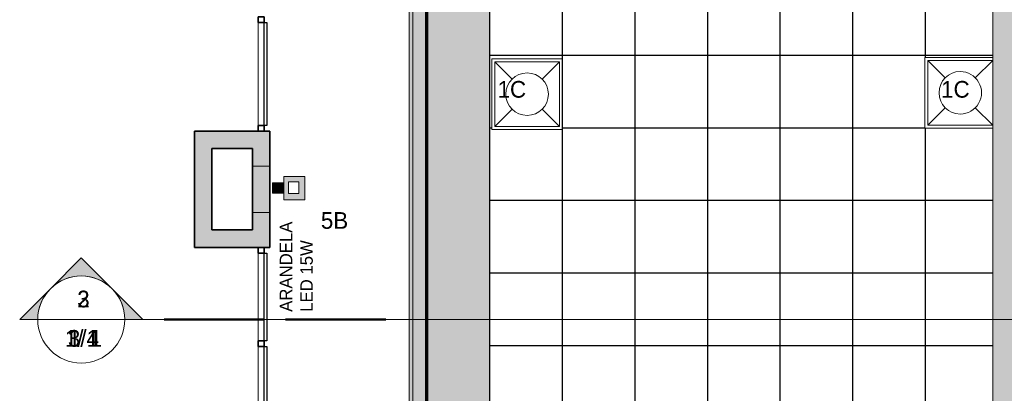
# Model space of a CAD drawing. Header units: metres. Extents: x -31 to 96, y -24 to 31.
# Tile 114 of 155: x -30.53 to -22.05, y 21.58 to 24.8. Entities that reach past the tile are written whole.
import ezdxf

# ---------------------------------------------------------------- set-up
doc = ezdxf.new("R2010")
doc.units = ezdxf.units.M
for name, color, linetype, lineweight in [('A-CLNG', 13, 'Continuous', 18), ('A-CLNG-PATT', 13, 'Continuous', 18), ('A-DETL', 90, 'Continuous', 18), ('A-DETL-GENF', 92, 'Continuous', 18), ('A-DETL-WIDE', 214, 'Continuous', 70), ('A-GLAZ-CURT', 52, 'Continuous', 18), ('A-GLAZ-CWMG', 51, 'Continuous', 18), ('A-WALL', 113, 'Continuous', 18), ('A-WALL-PATT', 111, 'Continuous', 35), ('E-LITE-EQPM', 33, 'Continuous', 18), ('G-ANNO-SYMB', 111, 'Continuous', 9), ('G-ANNO-TEXT', 231, 'Continuous', 9)]:
    doc.layers.add(name, color=color, linetype=linetype, lineweight=lineweight)
doc.styles.add('Century Gothic', font='GOTHIC.TTF', dxfattribs={"height": 0.143711})
doc.styles.add('Century Gothic_3', font='GOTHIC.TTF', dxfattribs={"height": 0.107783})

# ---------------------------------------------------------------- blocks, each defined once
blk = doc.blocks.new('Montante retangular - 50 x 150 mm-2527812-PLANTA DE TETO - LUMINOTÉCNICO')
at = {"layer": 'A-GLAZ-CWMG'}
blk.add_line((-28.4773, 24.7704), (-28.4773, 23.8854), dxfattribs=at)
blk = doc.blocks.new('Painel do sistema - Envidraçado-2527815-PLANTA DE TETO - LUMINOTÉCNICO')
at = {"layer": 'A-GLAZ-CURT', "lineweight": 25}
for p, q in [((-0.4425, 0.0245), (-0.4425, 0.0495)), ((-0.4425, 0.0495), (0.4425, 0.0495)), ((0.4425, 0.0245), (-0.4425, 0.0245)), ((0.4425, 0.0495), (0.4425, 0.0245))]:
    blk.add_line(p, q, dxfattribs=at)
blk = doc.blocks.new('Montante retangular - 50 x 150 mm-955361-PLANTA DE TETO - LUMINOTÉCNICO')
at = {"layer": 'A-GLAZ-CWMG', "lineweight": 35}
for p, q in [((0, 0.025), (-0.05, 0.025)), ((-0.05, 0.025), (-0.05, -0.025)), ((0, -0.025), (0, 0.025)), ((-0.05, -0.025), (0, -0.025))]:
    blk.add_line(p, q, dxfattribs=at)
blk = doc.blocks.new('Montante retangular - 50 x 150 mm-955352-PLANTA DE TETO - LUMINOTÉCNICO')
at = {"layer": 'A-GLAZ-CWMG', "lineweight": 35}
for p, q in [((0.025, 0.025), (-0.025, 0.025)), ((-0.025, 0.025), (-0.025, -0.025)), ((0.025, -0.025), (0.025, 0.025)), ((-0.025, -0.025), (0.025, -0.025))]:
    blk.add_line(p, q, dxfattribs=at)
blk = doc.blocks.new('Painel do sistema - Envidraçado-955052-PLANTA DE TETO - LUMINOTÉCNICO')
at = {"layer": 'A-GLAZ-CURT', "lineweight": 25}
for p, q in [((-0.3775, 0.0245), (-0.3775, 0.0495)), ((-0.3775, 0.0495), (0.3775, 0.0495)), ((0.3775, 0.0245), (-0.3775, 0.0245)), ((0.3775, 0.0495), (0.3775, 0.0245))]:
    blk.add_line(p, q, dxfattribs=at)
blk = doc.blocks.new('Montante retangular - 50 x 150 mm-955439-PLANTA DE TETO - LUMINOTÉCNICO')
at = {"layer": 'A-GLAZ-CWMG', "lineweight": 35}
for p, q in [((-0.05, 0.025), (0, 0.025)), ((-0.05, -0.025), (-0.05, 0.025)), ((0, 0.025), (0, -0.025)), ((0, -0.025), (-0.05, -0.025))]:
    blk.add_line(p, q, dxfattribs=at)
blk = doc.blocks.new('Montante retangular - 50 x 150 mm-165960-PLANTA DE TETO - LUMINOTÉCNICO')
at = {"layer": 'A-GLAZ-CWMG'}
blk.add_line((-0.5273, -12.6146), (0.2277, -12.6146), dxfattribs=at)
blk = doc.blocks.new('Montante retangular - 50 x 150 mm-958618-PLANTA DE TETO - LUMINOTÉCNICO')
at = {"layer": 'A-GLAZ-CWMG'}
blk.add_line((-28.4773, 21.5854), (-28.4773, 21.2004), dxfattribs=at)
blk = doc.blocks.new('Painel do sistema - Envidraçado-958624-PLANTA DE TETO - LUMINOTÉCNICO')
at = {"layer": 'A-GLAZ-CURT', "lineweight": 25}
for p, q in [((-0.39, 0.0245), (-0.39, 0.0495)), ((-0.39, 0.0495), (0.39, 0.0495)), ((0.39, 0.0245), (-0.39, 0.0245)), ((0.39, 0.0495), (0.39, 0.0245))]:
    blk.add_line(p, q, dxfattribs=at)
blk = doc.blocks.new('Montante retangular - 50 x 150 mm-957564-PLANTA DE TETO - LUMINOTÉCNICO')
at = {"layer": 'A-GLAZ-CWMG'}
blk.add_line((-28.4773, 21.9804), (-28.4773, 21.5854), dxfattribs=at)
blk = doc.blocks.new('Luminária comercial - Parabólica quadrada - 0600x0600 mm_2 Lâmpadas_ - 120V-V47-PLANTA DE TETO - LUMINOTÉCNICO')
at = {"layer": 'E-LITE-EQPM', "color": 84}
for p, q in [((-0.2981, -0.3389), (-0.2981, 0.2199)), ((-0.2981, 0.2199), (0.2607, 0.2199)), ((-0.148, 0.0698), (-0.2981, 0.2199)), ((-0.2981, -0.3389), (-0.2981, 0.2199)), ((-0.2981, 0.2199), (0.2607, 0.2199)), ((0.2607, 0.2199), (0.1106, 0.0698)), ((0.2607, 0.2199), (0.2607, -0.3389)), ((0.2607, 0.2199), (0.2607, -0.3389)), ((-0.2981, -0.3389), (-0.148, -0.1888)), ((0.1106, -0.1888), (0.2607, -0.3389)), ((0.2607, -0.3389), (-0.2981, -0.3389)), ((0.2607, -0.3389), (-0.2981, -0.3389))]:
    blk.add_line(p, q, dxfattribs=at)
for start, end in [(360, 180), (180, 360)]:
    blk.add_arc((-0.0187, -0.0595), 0.1829, start, end, dxfattribs=at)
blk = doc.blocks.new('Luminária comercial - Parabólica quadrada - 0600x0600 mm_2 Lâmpadas_ - 120V-V49-PLANTA DE TETO - LUMINOTÉCNICO')
at = {"layer": 'E-LITE-EQPM', "color": 84}
for p, q in [((-0.2981, 0.3389), (-0.2981, -0.2199)), ((0.2607, 0.3389), (-0.2981, 0.3389)), ((-0.2981, 0.3389), (-0.148, 0.1888)), ((0.2607, 0.3389), (-0.2981, 0.3389)), ((-0.2981, 0.3389), (-0.2981, -0.2199)), ((0.1106, 0.1888), (0.2607, 0.3389)), ((0.2607, -0.2199), (0.2607, 0.3389)), ((0.2607, -0.2199), (0.2607, 0.3389)), ((-0.148, -0.0698), (-0.2981, -0.2199)), ((0.2607, -0.2199), (0.1106, -0.0698)), ((-0.2981, -0.2199), (0.2607, -0.2199)), ((-0.2981, -0.2199), (0.2607, -0.2199))]:
    blk.add_line(p, q, dxfattribs=at)
for start, end in [(0, 180), (180, 0)]:
    blk.add_arc((-0.0187, 0.0595), 0.1829, start, end, dxfattribs=at)
blk = doc.blocks.new('Corte - M_Extremidade superior do corte - Preenchido-1049-PLANTA DE TETO - LUMINOTÉCNICO')
at = {"layer": 'G-ANNO-SYMB'}
h = blk.add_hatch(color=256, dxfattribs=at)
edge = h.paths.add_edge_path(flags=0)
edge.add_line((-0.00954, 0.00354), (-0.006, 0.00707))
edge.add_line((-0.006, 0.00707), (-0.00246, 0.00354))
edge.add_arc((-0.006, 0), 0.005, 45, 135)
h = blk.add_hatch(color=256, dxfattribs=at)
edge = h.paths.add_edge_path(flags=0)
edge.add_arc((-0.006, 0), 0.005, 135, 180)
edge.add_line((-0.011, 0), (-0.01307, 0))
edge.add_line((-0.01307, 0), (-0.00954, 0.00354))
h = blk.add_hatch(color=256, dxfattribs=at)
edge = h.paths.add_edge_path(flags=0)
edge.add_line((-0.00246, 0.00354), (0.00107, 0))
edge.add_line((0.00107, 0), (-0.001, 0))
edge.add_arc((-0.006, 0), 0.005, 0, 45)
for p, q in [((-0.006, 0.00707), (-0.00954, 0.00354)), ((-0.00246, 0.00354), (-0.006, 0.00707)), ((-0.00954, 0.00354), (-0.01307, 0)), ((0.00107, 0), (-0.00246, 0.00354)), ((-0.01307, 0), (-0.011, 0)), ((-0.001, 0), (0.00107, 0)), ((-0.011, 0), (-0.01307, 0)), ((-0.001, 0), (0.00107, 0))]:
    blk.add_line(p, q, dxfattribs=at)
at = {"layer": 'G-ANNO-SYMB', "lineweight": 50}
for p, q in [((0.00351, 0), (0.01502, 0)), ((0.01746, 0), (0.02898, 0))]:
    blk.add_line(p, q, dxfattribs=at)
at = {"layer": 'G-ANNO-SYMB'}
for start, end in [(360, 180), (45, 135), (135, 180), (0, 45), (180, 360)]:
    blk.add_arc((-0.006, 0), 0.005, start, end, dxfattribs=at)

msp = doc.modelspace()

# ---------------------------------------------------------------- hatches: boundary and pattern name
at = {"layer": 'A-CLNG-PATT'}
h = msp.add_hatch(color=256, dxfattribs=at)
h.paths.add_polyline_path([(-27.1773, 5.8854), (-27.1473, 5.9061), (-27.1473, 5.8653), (-27.1773, 5.8853)], flags=0)
h.paths.add_polyline_path([(-16.0273, -3.4889), (-12.4212, -3.4889), (-8.9928, 0.2975), (-10.5125, 1.6734), (-9.0935, 3.2405), (-6.4453, 3.2405), (-5.9388, 3.8097), (-6.6773, 4.4669), (-6.6773, 29.0854), (-27.1773, 29.0854), (-27.1773, 5.8854), (-27.9773, 5.8854), (-27.9773, 5.1203), (-20.3273, 5.1203), (-20.3273, 5.8854), (-19.1773, 5.8854), (-19.1773, 3.2253), (-16.0773, 3.2253), (-16.0773, -2.2247), (-16.0273, -2.2247), (-16.0273, -3.4146)], flags=0)
h.paths.add_polyline_path([(-15.146, -3.1216), (-15.1588, -3.1216), (-15.1588, -2.9616), (-14.9988, -2.9616), (-14.9988, -3.1216), (-15.1374, -3.1216)], flags=0)
h.paths.add_polyline_path([(-13.2255, -3.1216), (-13.3555, -3.1216), (-13.3555, -2.9616), (-13.1955, -2.9616), (-13.1955, -3.1216), (-13.2251, -3.1216)], flags=0)
h.paths.add_polyline_path([(-4.7428, -2.8501), (-3.9079, -1.912), (-3.9079, 0.0656), (-4.2279, 0.0656), (-4.2279, 0.1054), (-4.2628, 0.1054), (-4.2628, 0.5054), (-4.2279, 0.5054), (-6.5842, 2.8617), (-7.0229, 2.8617), (-7.0229, 3.0005), (-9.0048, 3.0005), (-9.9993, 1.883), (-4.7618, -2.8329)], flags=0)
h.paths.add_polyline_path([(-12.1797, -2.5419), (-12.3035, -2.4405), (-12.2021, -2.3167), (-12.0783, -2.4181), (-12.1781, -2.5399)], flags=0)
h.paths.add_polyline_path([(-4.8605, -2.4105), (-4.9736, -2.2974), (-4.8605, -2.1843), (-4.7473, -2.2974), (-4.8581, -2.4082)], flags=0)
h.paths.add_polyline_path([(-17.1759, -2.2247), (-16.2273, -2.2247), (-16.2273, 3.0753), (-19.1773, 3.0753), (-19.1773, -2.2247), (-18.9523, -2.2247)], flags=0)
h.paths.add_polyline_path([(-18.9523, -2.0502), (-18.9523, 2.9498), (-16.4523, 2.9498), (-16.4523, -2.0502), (-17.1759, -2.0502)], flags=0)
h.paths.add_polyline_path([(-5.4238, -1.9005), (-5.5369, -1.7873), (-5.4238, -1.6742), (-5.3106, -1.7873), (-5.414, -1.8907)], flags=0)
h.paths.add_polyline_path([(-11.374, -1.6522), (-11.4978, -1.5508), (-11.3964, -1.427), (-11.2727, -1.5284), (-11.3676, -1.6443)], flags=0)
h.paths.add_polyline_path([(-5.9871, -1.3904), (-6.1002, -1.2773), (-5.9871, -1.1641), (-5.8739, -1.2773), (-5.9819, -1.3853)], flags=0)
h.paths.add_polyline_path([(-6.5504, -0.8804), (-6.6635, -0.7672), (-6.5504, -0.6541), (-6.4372, -0.7672), (-6.5433, -0.8733)], flags=0)
h.paths.add_polyline_path([(-15.0589, -0.8716), (-15.1388, -0.8709), (-15.1388, -0.7116), (-14.9788, -0.7116), (-14.9788, -0.8716), (-15.0588, -0.8716)], flags=0)
h.paths.add_polyline_path([(-13.2055, -0.8716), (-13.3355, -0.8716), (-13.3355, -0.7116), (-13.1755, -0.7116), (-13.1759, -0.8716), (-13.2035, -0.8716)], flags=0)
h.paths.add_polyline_path([(-10.5686, -0.7627), (-10.6923, -0.6613), (-10.5909, -0.5376), (-10.4672, -0.6389), (-10.5621, -0.7548)], flags=0)
h.paths.add_polyline_path([(-13.1755, -0.5047), (-15.5046, -0.5047), (-15.5046, 3.8654), (-17.3796, 3.8654), (-17.3796, 28.2404), (-7.3796, 28.2404), (-7.3796, 3.8654), (-11.1296, 3.8654), (-11.1296, -0.5047), (-12.9686, -0.5047)], flags=0)
h.paths.add_polyline_path([(-7.114, -0.3701), (-7.2271, -0.257), (-7.114, -0.1439), (-7.0009, -0.257), (-7.1096, -0.3657)], flags=0)
h.paths.add_polyline_path([(-9.7631, 0.1268), (-9.8868, 0.2281), (-9.7855, 0.3519), (-9.6617, 0.2505), (-9.7566, 0.1346)], flags=0)
h.paths.add_polyline_path([(-7.6774, 0.14), (-7.7905, 0.2531), (-7.6774, 0.3663), (-7.5642, 0.2531), (-7.6703, 0.1471)], flags=0)
h.paths.add_polyline_path([(-8.2408, 0.6501), (-8.3539, 0.7632), (-8.2408, 0.8763), (-8.1276, 0.7632), (-8.2364, 0.6544)], flags=0)
h.paths.add_polyline_path([(-10.6526, 0.9472), (-10.7764, 1.0486), (-10.675, 1.1724), (-10.5512, 1.071), (-10.6461, 0.9551)], flags=0)
h.paths.add_polyline_path([(-8.8042, 1.1602), (-8.9173, 1.2733), (-8.8042, 1.3864), (-8.691, 1.2733), (-8.7998, 1.1645)], flags=0)
h.paths.add_polyline_path([(-9.3676, 1.6702), (-9.4807, 1.7834), (-9.3676, 1.8965), (-9.2544, 1.7834), (-9.3632, 1.6746)], flags=0)
h.paths.add_polyline_path([(-10.5425, 2.0484), (-10.6556, 2.1616), (-10.5425, 2.2747), (-10.4294, 2.1616), (-10.5386, 2.0524)], flags=0)
h.paths.add_polyline_path([(-9.7371, 2.938), (-9.8503, 3.0511), (-9.7371, 3.1643), (-9.624, 3.0511), (-9.7327, 2.9424)], flags=0)
h.paths.add_polyline_path([(-18.5872, 3.7784), (-18.6258, 3.7784), (-18.6258, 3.9384), (-18.4658, 3.9384), (-18.4658, 3.7784), (-18.5729, 3.7784)], flags=0)
h.paths.add_polyline_path([(-18.4758, 5.0284), (-18.6258, 5.0284), (-18.6258, 5.1884), (-18.4658, 5.1884), (-18.4658, 5.0284), (-18.4685, 5.0284)], flags=0)
h.paths.add_polyline_path([(-27.5173, 5.2953), (-27.6773, 5.2953), (-27.6773, 5.4553), (-27.5173, 5.4553), (-27.5173, 5.3053)], flags=0)
h.paths.add_polyline_path([(-26.6873, 5.2953), (-26.8173, 5.2953), (-26.8173, 5.4553), (-26.6573, 5.4553), (-26.6573, 5.2953), (-26.6679, 5.2953)], flags=0)
h.paths.add_polyline_path([(-25.9273, 5.2953), (-25.9573, 5.2953), (-25.9573, 5.4553), (-25.7973, 5.4553), (-25.7973, 5.2953), (-25.8273, 5.2953)], flags=0)
h.paths.add_polyline_path([(-25.0673, 5.2953), (-25.0973, 5.2953), (-25.0965, 5.4553), (-24.9373, 5.4553), (-24.9373, 5.2953), (-24.9673, 5.2953)], flags=0)
h.paths.add_polyline_path([(-24.2073, 5.2953), (-24.2373, 5.2953), (-24.2373, 5.4553), (-24.0773, 5.4553), (-24.0773, 5.2953), (-24.1995, 5.2953)], flags=0)
h.paths.add_polyline_path([(-23.3216, 5.2953), (-23.3773, 5.2953), (-23.3773, 5.4553), (-23.2173, 5.4553), (-23.2173, 5.2953), (-23.2473, 5.2953)], flags=0)
h.paths.add_polyline_path([(-21.5657, 5.2953), (-21.6573, 5.2953), (-21.6573, 5.4553), (-21.4973, 5.4553), (-21.4973, 5.2953), (-21.5273, 5.2953)], flags=0)
h.paths.add_polyline_path([(-22.5073, 5.2953), (-22.5173, 5.2953), (-22.5173, 5.4553), (-22.3573, 5.4553), (-22.3573, 5.2953), (-22.4873, 5.2953)], flags=0)
h.paths.add_polyline_path([(-20.6473, 5.2953), (-20.7973, 5.2953), (-20.7973, 5.4553), (-20.6373, 5.4553), (-20.6373, 5.2953)], flags=0)
h.paths.add_polyline_path([(-26.4821, 6.3654), (-26.4821, 28.2404), (-22.1524, 28.2404), (-22.1524, 6.3654), (-25.8571, 6.3654)], flags=0)
h.paths.add_polyline_path([(-18.4826, 7.7554), (-18.6073, 7.7554), (-18.6073, 7.9154), (-18.4473, 7.9154), (-18.4473, 7.7554), (-18.4773, 7.7554)], flags=0)
h.paths.add_polyline_path([(-19.6973, 7.7554), (-19.8573, 7.7554), (-19.8573, 7.9154), (-19.6973, 7.9154), (-19.6973, 7.7654)], flags=0)
h.paths.add_polyline_path([(-21.1073, 7.7554), (-21.1073, 7.9154), (-20.9473, 7.9154), (-20.9473, 7.7554), (-21.0973, 7.7554)], flags=0)
h.paths.add_polyline_path([(-18.2773, 9.8354), (-21.2773, 9.8354), (-21.2773, 12.8354), (-18.2773, 12.8354), (-18.2773, 10.9645)], flags=0)
h.paths.add_polyline_path([(-19.8213, 14.2554), (-19.8573, 14.2554), (-19.8573, 14.4154), (-19.6973, 14.4154), (-19.6973, 14.2554), (-19.8097, 14.2554)], flags=0)
h.paths.add_polyline_path([(-21.0798, 14.2554), (-21.1073, 14.2554), (-21.1073, 14.4154), (-20.9473, 14.4154), (-20.9473, 14.2554), (-21.0793, 14.2554)], flags=0)
h.paths.add_polyline_path([(-18.5466, 14.2554), (-18.6073, 14.2554), (-18.6073, 14.4154), (-18.4473, 14.4154), (-18.4473, 14.2554), (-18.5353, 14.2554)], flags=0)
h.paths.add_polyline_path([(-20.6877, 15.8354), (-21.2773, 15.8354), (-21.2773, 18.8354), (-18.2773, 18.8354), (-18.2773, 15.8354)], flags=0)
h.paths.add_polyline_path([(-18.4681, 20.2554), (-18.6073, 20.2554), (-18.6073, 20.4154), (-18.4473, 20.4154), (-18.4473, 20.2554), (-18.4647, 20.2554)], flags=0)
h.paths.add_polyline_path([(-21.0798, 20.2554), (-21.1073, 20.2554), (-21.1073, 20.4154), (-20.9473, 20.4154), (-20.9473, 20.2554), (-21.0793, 20.2554)], flags=0)
h.paths.add_polyline_path([(-19.8063, 20.2554), (-19.8573, 20.2554), (-19.8573, 20.4154), (-19.6973, 20.4154), (-19.6973, 20.2554), (-19.7483, 20.2554)], flags=0)
h.paths.add_polyline_path([(-18.2773, 21.8354), (-21.2773, 21.8354), (-21.2773, 24.8354), (-18.2773, 24.8354), (-18.2773, 23.5463)], flags=0)
h.paths.add_polyline_path([(-21.057, 26.8754), (-21.1073, 26.8754), (-21.1073, 27.0354), (-20.9473, 27.0354), (-20.9473, 26.8754), (-21.0441, 26.8754)], flags=0)
h.paths.add_polyline_path([(-18.4707, 26.8754), (-18.6073, 26.8754), (-18.6073, 27.0354), (-18.4473, 27.0354), (-18.4473, 26.8754), (-18.4573, 26.8754)], flags=0)
h.paths.add_polyline_path([(-19.7264, 26.8754), (-19.8573, 26.8754), (-19.8573, 27.0354), (-19.6973, 27.0354), (-19.6973, 26.8754), (-19.7073, 26.8754)], flags=0)
at = {"layer": 'A-CLNG-PATT', "lineweight": 25}
h = msp.add_hatch(dxfattribs=at)
h.set_pattern_fill('FP_1', color=256, style=0, pattern_type=2)
h.set_pattern_definition([(270, (-20.857, 17.615), (-0.625, -4e-17), []), (180, (-20.857, 17.615), (8e-17, 0.625), [])])
h.paths.add_polyline_path([(-26.4821, 6.3654), (-22.1524, 6.3654), (-22.1524, 7.6213), (-22.7363, 7.6213), (-22.7363, 8.2309), (-22.1524, 8.2309), (-22.1524, 11.3713), (-22.7363, 11.3713), (-22.7363, 11.9809), (-22.1524, 11.9809), (-22.1524, 14.4963), (-22.7363, 14.4963), (-22.7363, 15.1059), (-22.1524, 15.1059), (-22.1524, 17.6213), (-22.7363, 17.6213), (-22.7363, 18.2309), (-22.1524, 18.2309), (-22.1524, 20.7463), (-22.7363, 20.7463), (-22.7363, 21.3559), (-22.1524, 21.3559), (-22.1524, 23.8613), (-22.7363, 23.8613), (-22.7363, 24.4709), (-22.1524, 24.4709), (-22.1524, 26.9963), (-22.7363, 26.9963), (-22.7363, 27.6059), (-22.1524, 27.6059), (-22.1524, 28.2404), (-26.4821, 28.2404), (-26.4821, 7.3698)], flags=0)
h.paths.add_polyline_path([(-25.8571, 7.6093), (-26.4667, 7.6093), (-26.4667, 8.2189), (-25.8571, 8.2189), (-25.8571, 7.6213)], flags=0)
h.paths.add_polyline_path([(-26.4667, 11.3593), (-26.4667, 11.9689), (-25.8571, 11.9689), (-25.8571, 11.3593)], flags=0)
h.paths.add_polyline_path([(-25.8571, 14.4843), (-26.4667, 14.4843), (-26.4667, 15.0939), (-25.8571, 15.0939), (-25.8571, 14.4963)], flags=0)
h.paths.add_polyline_path([(-25.8571, 17.6093), (-26.4667, 17.6093), (-26.4667, 18.2189), (-25.8571, 18.2189), (-25.8571, 17.6213)], flags=0)
h.paths.add_polyline_path([(-26.4667, 20.7343), (-26.4667, 21.3439), (-25.8571, 21.3439), (-25.8571, 20.7343)], flags=0)
h.paths.add_polyline_path([(-26.4667, 23.8493), (-26.4667, 24.4589), (-25.8571, 24.4589), (-25.8571, 23.8493)], flags=0)
h.paths.add_polyline_path([(-26.4667, 26.9843), (-26.4667, 27.5939), (-25.8571, 27.5939), (-25.8571, 26.9843)], flags=0)
at = {"layer": 'A-DETL-GENF'}
h = msp.add_hatch(color=1, dxfattribs=at)
h.paths.add_polyline_path([(-28.2573, 23.2451), (-28.0773, 23.2451), (-28.0773, 23.4451), (-28.2573, 23.4451), (-28.2573, 23.2554)], flags=0)
h.paths.add_polyline_path([(-28.1267, 23.2983), (-28.2167, 23.2983), (-28.2167, 23.3983), (-28.1267, 23.3983), (-28.1267, 23.386)], flags=0)
msp.add_hatch(color=1, dxfattribs=at).paths.add_polyline_path([(-28.2573, 23.3022), (-28.2573, 23.3922), (-28.3546, 23.3922), (-28.3546, 23.3022)], flags=0)
at = {"layer": 'A-WALL-PATT', "lineweight": 18}
for color, points in [(8, [(-28.8773, 22.9854), (-28.8773, 23.8354), (-29.0273, 23.8354), (-29.0273, 22.9854)]), (8, [(-28.5273, 23.6854), (-28.5273, 23.8354), (-28.8773, 23.8354), (-28.8773, 23.6854)]), (8, [(-28.3773, 23.5354), (-28.3773, 23.8354), (-28.5273, 23.8354), (-28.5273, 23.5354)]), (256, [(-28.3773, 23.1354), (-28.3773, 23.5354), (-28.5273, 23.5354), (-28.5273, 23.1354)]), (8, [(-28.5273, 22.8354), (-28.3773, 22.8354), (-28.3773, 23.1354), (-28.5273, 23.1354), (-28.5273, 22.9854)]), (8, [(-29.0273, 22.8354), (-28.5273, 22.8354), (-28.5273, 22.9854), (-29.0273, 22.9854)])]:
    msp.add_hatch(color=color, dxfattribs=at).paths.add_polyline_path(points, flags=0)

# ---------------------------------------------------------------- linework, layer by layer
at = {"layer": 'A-CLNG'}
for p, q in [((-27.1773, 5.8854), (-27.1773, 29.0854)), ((-27.1773, 5.8853), (-27.1773, 29.0686)), ((-27.1473, 29.0686), (-27.1473, 5.8653)), ((-26.4821, 28.2404), (-26.4821, 6.3654)), ((-22.1524, 28.2404), (-22.1524, 7.6213)), ((-25.8571, 24.4589), (-26.4667, 24.4589)), ((-26.4667, 24.4589), (-26.4667, 23.8493)), ((-25.8571, 23.8493), (-25.8571, 24.4589)), ((-22.1524, 24.4709), (-22.7363, 24.4709)), ((-22.7363, 24.4709), (-22.7363, 23.8613)), ((-26.4667, 23.8493), (-25.8571, 23.8493)), ((-22.7363, 23.8613), (-22.1524, 23.8613))]:
    msp.add_line(p, q, dxfattribs=at)
at = {"layer": 'A-DETL'}
for p, q in [((-28.0773, 23.4451), (-28.2573, 23.4451)), ((-28.2573, 23.4451), (-28.2573, 23.2451)), ((-28.0773, 23.2451), (-28.0773, 23.4451)), ((-28.2573, 23.3922), (-28.3546, 23.3922)), ((-28.3546, 23.3922), (-28.3546, 23.3022)), ((-28.2167, 23.2983), (-28.2167, 23.3983)), ((-28.2167, 23.3983), (-28.1267, 23.3983)), ((-28.1267, 23.3983), (-28.1267, 23.2983)), ((-28.3546, 23.3022), (-28.2573, 23.3022)), ((-28.2573, 23.2451), (-28.0773, 23.2451)), ((-28.1267, 23.2983), (-28.2167, 23.2983))]:
    msp.add_line(p, q, dxfattribs=at)
at = {"layer": 'A-DETL-WIDE', "color": 104}
msp.add_line((-27.0273, 29.0853), (-27.0273, 5.8853), dxfattribs=at)
at = {"layer": 'A-WALL', "lineweight": 35}
for p, q in [((-29.0273, 22.8354), (-29.0273, 23.8354)), ((-29.0273, 23.8354), (-28.3773, 23.8354)), ((-28.3773, 23.8354), (-28.3773, 22.8354)), ((-28.8773, 23.6854), (-28.8773, 22.9854)), ((-28.5273, 23.6854), (-28.8773, 23.6854)), ((-28.5273, 22.9854), (-28.5273, 23.6854)), ((-28.8773, 22.9854), (-28.5273, 22.9854)), ((-28.3773, 22.8354), (-29.0273, 22.8354))]:
    msp.add_line(p, q, dxfattribs=at)
at = {"layer": 'A-WALL'}
for p, q in [((-28.3773, 23.5354), (-28.5273, 23.5354)), ((-28.5273, 23.1354), (-28.3773, 23.1354))]:
    msp.add_line(p, q, dxfattribs=at)
at = {"layer": 'G-ANNO-SYMB'}
for p, q in [((-30.3766, 22.214), (-29.6266, 22.214)), ((-30.3766, 22.214), (-29.6266, 22.214)), ((-30.3766, 22.214), (-29.6266, 22.214)), ((-29.5516, 22.214), (-0.2141, 22.214)), ((-29.5516, 22.214), (-0.2141, 22.214)), ((-29.5516, 22.214), (-0.2141, 22.214))]:
    msp.add_line(p, q, dxfattribs=at)

# ---------------------------------------------------------------- block references
at = {"layer": 'A-GLAZ-CURT', "rotation": 269.9999999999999}
for name, p in [('Painel do sistema - Envidraçado-2527815-PLANTA DE TETO - LUMINOTÉCNICO', (-28.4523, 24.3279)), ('Painel do sistema - Envidraçado-955052-PLANTA DE TETO - LUMINOTÉCNICO', (-28.4523, 22.4079)), ('Painel do sistema - Envidraçado-958624-PLANTA DE TETO - LUMINOTÉCNICO', (-28.4523, 21.5904))]:
    msp.add_blockref(name, p, dxfattribs=at)
at = {"layer": 'A-GLAZ-CWMG', "extrusion": (0, 0, -1), "rotation": 270.0000000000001}
for name, p in [('Montante retangular - 50 x 150 mm-955352-PLANTA DE TETO - LUMINOTÉCNICO', (28.4523, 24.7954)), ('Montante retangular - 50 x 150 mm-955361-PLANTA DE TETO - LUMINOTÉCNICO', (28.4523, 23.8354)), ('Montante retangular - 50 x 150 mm-955352-PLANTA DE TETO - LUMINOTÉCNICO', (28.4523, 22.0054))]:
    msp.add_blockref(name, p, dxfattribs=at)
at = {"layer": 'A-GLAZ-CWMG'}
for name in ['Montante retangular - 50 x 150 mm-2527812-PLANTA DE TETO - LUMINOTÉCNICO', 'Montante retangular - 50 x 150 mm-957564-PLANTA DE TETO - LUMINOTÉCNICO', 'Montante retangular - 50 x 150 mm-958618-PLANTA DE TETO - LUMINOTÉCNICO']:
    msp.add_blockref(name, (0, 0), dxfattribs=at)
for name, p, rotation in [('Montante retangular - 50 x 150 mm-955439-PLANTA DE TETO - LUMINOTÉCNICO', (-28.4523, 22.8354), 89.9999999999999), ('Montante retangular - 50 x 150 mm-165960-PLANTA DE TETO - LUMINOTÉCNICO', (-15.8627, 22.2581), 270.0000000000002)]:
    msp.add_blockref(name, p, dxfattribs=dict(at, rotation=rotation))
at = {"layer": 'E-LITE-EQPM', "color": 84}
for name, p, rotation in [('Luminária comercial - Parabólica quadrada - 0600x0600 mm_2 Lâmpadas_ - 120V-V47-PLANTA DE TETO - LUMINOTÉCNICO', (-26.1024, 24.1354), 269.9999999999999), ('Luminária comercial - Parabólica quadrada - 0600x0600 mm_2 Lâmpadas_ - 120V-V49-PLANTA DE TETO - LUMINOTÉCNICO', (-22.372, 24.1848), 89.99999999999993)]:
    msp.add_blockref(name, p, dxfattribs=dict(at, rotation=rotation))
at = {"layer": 'G-ANNO-SYMB', "xscale": 74.99999999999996, "yscale": 74.99999999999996, "zscale": 74.99999999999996}
msp.add_blockref('Corte - M_Extremidade superior do corte - Preenchido-1049-PLANTA DE TETO - LUMINOTÉCNICO', (-29.5516, 22.214), dxfattribs=at)
msp.add_blockref('Corte - M_Extremidade superior do corte - Preenchido-1049-PLANTA DE TETO - LUMINOTÉCNICO', (-29.5516, 22.214), dxfattribs=at)
msp.add_blockref('Corte - M_Extremidade superior do corte - Preenchido-1049-PLANTA DE TETO - LUMINOTÉCNICO', (-29.5516, 22.214), dxfattribs=at)

# ---------------------------------------------------------------- texts
at = {"layer": 'G-ANNO-SYMB', "attachment_point": 2, "line_spacing_factor": 0.984117, "style": 'Century Gothic'}
for s, insert, char_height, width in [('3', (-29.983, 22.4624), 0.1437, 0.131391), ('3', (-29.983, 22.4624), 0.1437, 0.131391), ('2', (-29.983, 22.4624), 0.1437, 0.131391), ('1/ 1', (-29.983, 22.1234), 0.14371, 0.430172), ('3/4', (-29.983, 22.1234), 0.14371, 0.365376), ('1/1', (-29.983, 22.1234), 0.14371, 0.365376)]:
    msp.add_mtext(s, dxfattribs=dict(at, insert=insert, char_height=char_height, width=width))
at = {"layer": 'G-ANNO-TEXT', "color": 7, "char_height": 0.14371, "attachment_point": 1, "line_spacing_factor": 0.984117, "style": 'Century Gothic'}
for s, insert, width in [('1C', (-26.4164, 24.2678), 0.324), ('1C', (-22.5964, 24.2678), 0.324), ('5B', (-27.9379, 23.1388), 0.2664)]:
    msp.add_mtext(s, dxfattribs=dict(at, insert=insert, width=width))
at = {"layer": 'G-ANNO-TEXT', "color": 7, "insert": (-28.2924, 22.2801), "char_height": 0.10778, "width": 0.94365, "attachment_point": 1, "rotation": 90, "line_spacing_factor": 0.984117, "style": 'Century Gothic_3'}
msp.add_mtext('ARANDELA\\PLED 15W', dxfattribs=at)

doc.saveas('drawing.dxf')
